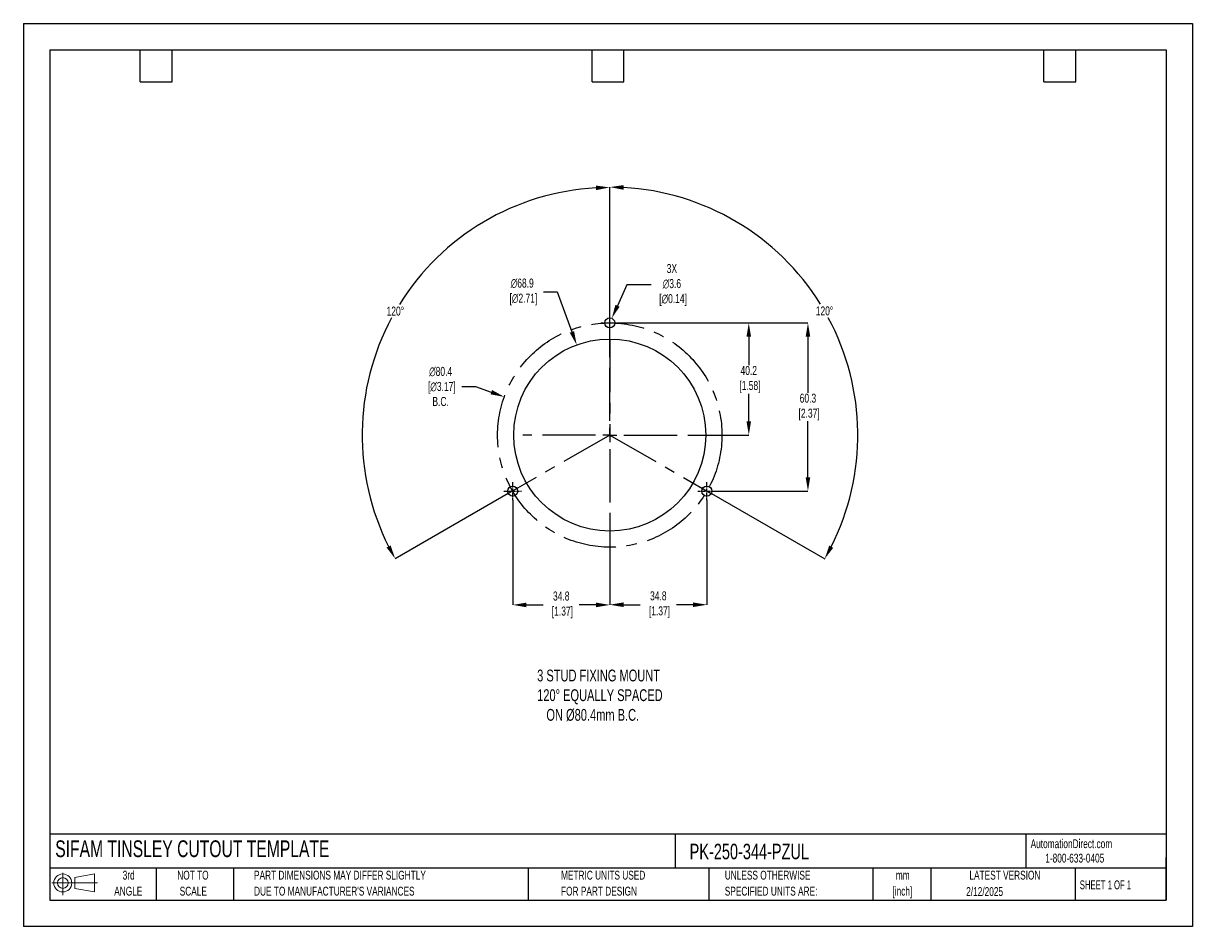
# Model space of a CAD drawing. Header units: millimetres. Extents: x 0 to 419, y 0 to 324.
import ezdxf

# ---------------------------------------------------------------- set-up
doc = ezdxf.new("R2010")
doc.units = ezdxf.units.MM
doc.header["$LTSCALE"] = 1.5
doc.header["$PDSIZE"] = -1
doc.linetypes.add('CENTERX2', pattern=[20.32, 12.7, -2.54, 2.54, -2.54])
for name, color, linetype in [('1', 7, 'Continuous'), ('CENTER', 40, 'CENTERX2'), ('SLD-DEFPOINTS', 7, 'Continuous')]:
    doc.layers.add(name, color=color, linetype=linetype)
doc.layers.add('DIMENSIONS', color=140, linetype='Continuous', lineweight=25)
doc.layers.add('TEXT', color=140, linetype='Continuous', lineweight=25)
doc.styles.add('SLDTEXTSTYLE0', font='TXT', dxfattribs={"width": 0.7})
doc.styles.add('SLDTEXTSTYLE1', font='TXT', dxfattribs={"width": 0.65})
doc.dimstyles.new('SLDDIMSTYLE0', dxfattribs={"dimtxt": 3.237012, "dimasz": 4.953, "dimexe": 0, "dimexo": 0.0625, "dimgap": 0.809253, "dimtad": 0, "dimtih": 1, "dimtoh": 1, "dimrnd": 1e-09, "dimzin": 12, "dimdsep": 46, "dimtxsty": 'SLDTEXTSTYLE0', "dimsah": 1, "dimcen": 0, "dimadec": 0, "dimazin": 3, "dimtfac": 1, "dimtofl": 0, "dimtmove": 0, "dimatfit": 3, "dimfxl": 0, "dimfrac": 2, "dimtolj": 1, "dimtzin": 12, "dimarcsym": 0})

# ---------------------------------------------------------------- blocks, each defined once
blk = doc.blocks.new('Block11')
at = {"color": 7, "linetype": 'Continuous', "lineweight": 18}
for p, q in [((0, 4.32), (16.31, 4.32)), ((3.88, 7.97), (3.88, 0)), ((8.22, 6.25), (15.26, 7.55)), ((8.22, 2.39), (8.22, 6.25)), ((15.26, 7.55), (15.26, 1.1)), ((8.22, 2.39), (15.26, 1.1))]:
    blk.add_line(p, q, dxfattribs=at)
for radius in [3.23, 1.93]:
    blk.add_circle((3.88, 4.32), radius, dxfattribs=at)
blk = doc.blocks.new('Block12')
at = {"layer": 'SLD-DEFPOINTS'}
blk.add_blockref('Block11', (0, 0), dxfattribs=at)
blk = doc.blocks.new('SW_NOTE_0_1')
at = {"layer": 'TEXT', "color": 0, "linetype": 'CENTERX2', "lineweight": 18, "char_height": 3.175, "attachment_point": 2, "style": 'SLDTEXTSTYLE0'}
for s, insert in [('mm', (4.27, 4.09)), ('[inch]', (4.14, -1.64))]:
    blk.add_mtext(s, dxfattribs=dict(at, insert=insert))
blk = doc.blocks.new('SW_NOTE_0_2')
at = {"layer": 'TEXT', "color": 0, "linetype": 'CENTERX2', "lineweight": 18, "char_height": 3.175, "attachment_point": 1, "style": 'SLDTEXTSTYLE0'}
for s, insert in [('UNLESS OTHERWISE', (0, 4.09)), ('SPECIFIED UNITS ARE:', (0, -1.64))]:
    blk.add_mtext(s, dxfattribs=dict(at, insert=insert))
blk = doc.blocks.new('SW_NOTE_0_3')
at = {"layer": 'TEXT', "color": 0, "linetype": 'CENTERX2', "lineweight": 18, "char_height": 3.175, "attachment_point": 1, "style": 'SLDTEXTSTYLE0'}
for s, insert in [('PART DIMENSIONS MAY DIFFER SLIGHTLY', (0, 4.09)), ("DUE TO MANUFACTURER'S VARIANCES", (0, -1.64))]:
    blk.add_mtext(s, dxfattribs=dict(at, insert=insert))
blk = doc.blocks.new('SW_NOTE_0_4')
at = {"layer": 'TEXT', "color": 0, "linetype": 'CENTERX2', "lineweight": 18, "char_height": 3.175, "attachment_point": 2, "style": 'SLDTEXTSTYLE0'}
for s, insert in [('NOT TO', (7.89, 4.09)), ('SCALE', (8.03, -1.64))]:
    blk.add_mtext(s, dxfattribs=dict(at, insert=insert))
blk = doc.blocks.new('SW_NOTE_0_5')
at = {"layer": 'TEXT', "color": 0, "linetype": 'CENTERX2', "lineweight": 18, "char_height": 3.175, "attachment_point": 2, "style": 'SLDTEXTSTYLE0'}
for s, insert in [('3rd', (3.47, 4.09)), ('ANGLE', (3.33, -1.64))]:
    blk.add_mtext(s, dxfattribs=dict(at, insert=insert))
blk = doc.blocks.new('SW_NOTE_0_6')
at = {"layer": 'TEXT', "color": 0, "linetype": 'CENTERX2', "lineweight": 18, "char_height": 3.175, "attachment_point": 1, "style": 'SLDTEXTSTYLE0'}
for s, insert in [('METRIC UNITS USED', (0, 4.09)), ('FOR PART DESIGN', (0, -1.64))]:
    blk.add_mtext(s, dxfattribs=dict(at, insert=insert))
blk = doc.blocks.new('SW_CENTERMARKSYMBOL_0')
at = {"layer": 'CENTER', "color": 0}
for p, q in [((0, 5.08), (0, 31.2)), ((-5.08, 0), (-31.2, 0)), ((0, 0), (-2.54, 0)), ((0, 0), (0, 2.54)), ((0, 0), (0, -2.54)), ((0, 0), (2.54, 0)), ((5.08, 0), (31.2, 0)), ((0, -5.08), (0, -31.2))]:
    blk.add_line(p, q, dxfattribs=at)
blk = doc.blocks.new('*D23')
at = {"layer": 'Defpoints', "color": 0}
for p in [(213.38, 216.45), (248.18, 156.15), (281.22, 156.15)]:
    blk.add_point(p, dxfattribs=at)
at = {"layer": 'DIMENSIONS', "color": 0, "lineweight": -2}
for p, q in [((213.44, 216.45), (281.22, 216.45)), ((281.22, 211.5), (281.22, 191.43)), ((281.22, 161.11), (281.22, 181.18)), ((248.24, 156.15), (281.22, 156.15))]:
    blk.add_line(p, q, dxfattribs=at)
at = {"layer": 'DIMENSIONS', "color": 0}
for points in [[(280.4, 211.5), (282.05, 211.5), (281.22, 216.45)], [(280.4, 161.11), (282.05, 161.11), (281.22, 156.15)]]:
    blk.add_solid(points, dxfattribs=at)
at = {"layer": 'DIMENSIONS', "color": 0, "insert": (281.22, 186.3), "char_height": 3.237, "attachment_point": 5, "style": 'SLDTEXTSTYLE0'}
blk.add_mtext('\\A1;60.3\\P [2.37]', dxfattribs=at)
blk = doc.blocks.new('*D24')
at = {"layer": 'Defpoints', "color": 0}
for p in [(213.38, 216.45), (241.38, 176.25), (260.01, 176.25)]:
    blk.add_point(p, dxfattribs=at)
at = {"layer": 'DIMENSIONS', "color": 0, "lineweight": -2}
for p, q in [((213.44, 216.45), (248.45, 216.45)), ((251.49, 216.45), (260.01, 216.45)), ((260.01, 211.5), (260.01, 201.34)), ((260.01, 181.21), (260.01, 191.09)), ((241.44, 176.25), (260.01, 176.25))]:
    blk.add_line(p, q, dxfattribs=at)
at = {"layer": 'DIMENSIONS', "color": 0}
for points in [[(259.19, 211.5), (260.84, 211.5), (260.01, 216.45)], [(259.19, 181.21), (260.84, 181.21), (260.01, 176.25)]]:
    blk.add_solid(points, dxfattribs=at)
at = {"layer": 'DIMENSIONS', "color": 0, "insert": (260.01, 196.22), "char_height": 3.237, "attachment_point": 5, "style": 'SLDTEXTSTYLE0'}
blk.add_mtext('\\A1;40.2\\P [1.58]', dxfattribs=at)
blk = doc.blocks.new('*D28')
at = {"layer": 'Defpoints', "color": 0}
for p in [(153.14, 244.27), (210.19, 207.25), (210.19, 176.25), (210.19, 176.25), (173.81, 155.29)]:
    blk.add_point(p, dxfattribs=at)
at = {"layer": 'DIMENSIONS', "color": 0, "lineweight": -2}
for p, q in [((210.19, 207.32), (210.19, 265.03)), ((173.75, 155.26), (133.27, 131.93))]:
    blk.add_line(p, q, dxfattribs=at)
for start, end in [(93.1972, 148.1485), (151.7693, 206.7537)]:
    blk.add_arc((210.19, 176.25), 88.77, start, end, dxfattribs=at)
at = {"layer": 'DIMENSIONS', "color": 0}
for points in [[(205.21, 265.71), (205.26, 264.06), (210.19, 265.03)], [(131.64, 136.68), (130.19, 135.9), (133.27, 131.93)]]:
    blk.add_solid(points, dxfattribs=at)
at = {"layer": 'DIMENSIONS', "color": 0, "insert": (133.33, 220.67), "char_height": 3.237, "attachment_point": 5, "style": 'SLDTEXTSTYLE0'}
blk.add_mtext('\\A1;120°', dxfattribs=at)
blk = doc.blocks.new('*D29')
at = {"layer": 'Defpoints', "color": 0}
for p in [(210.19, 207.25), (297.74, 191.74), (210.19, 176.25), (210.19, 176.25), (246.57, 155.29)]:
    blk.add_point(p, dxfattribs=at)
at = {"layer": 'DIMENSIONS', "color": 0, "lineweight": -2}
for p, q in [((210.19, 207.32), (210.19, 265.16)), ((246.62, 155.26), (287.22, 131.87))]:
    blk.add_line(p, q, dxfattribs=at)
for start, end in [(31.8486, 86.8077), (333.2414, 28.2334)]:
    blk.add_arc((210.19, 176.25), 88.91, start, end, dxfattribs=at)
at = {"layer": 'DIMENSIONS', "color": 0}
for points in [[(215.11, 264.2), (215.16, 265.85), (210.19, 265.16)], [(290.3, 135.83), (288.85, 136.62), (287.22, 131.87)]]:
    blk.add_solid(points, dxfattribs=at)
at = {"layer": 'DIMENSIONS', "color": 0, "insert": (287.16, 220.74), "char_height": 3.237, "attachment_point": 5, "style": 'SLDTEXTSTYLE0'}
blk.add_mtext('\\A1;120°', dxfattribs=at)
blk = doc.blocks.new('*D31')
at = {"layer": 'Defpoints', "color": 0}
for p in [(198.33, 208.57), (222.04, 143.93)]:
    blk.add_point(p, dxfattribs=at)
at = {"layer": 'DIMENSIONS', "color": 0, "lineweight": -2}
for p, q in [((186.42, 227.55), (191.37, 227.55)), ((191.37, 227.55), (196.63, 213.22))]:
    blk.add_line(p, q, dxfattribs=at)
at = {"layer": 'DIMENSIONS', "color": 0}
blk.add_solid([(197.4, 213.51), (195.85, 212.94), (198.33, 208.57)], dxfattribs=at)
at = {"layer": 'DIMENSIONS', "color": 0, "insert": (178.81, 227.55), "char_height": 3.237, "attachment_point": 5, "style": 'SLDTEXTSTYLE0'}
blk.add_mtext('\\A1;∅68.9\\P [∅2.71]', dxfattribs=at)
blk = doc.blocks.new('*D32')
at = {"layer": 'Defpoints', "color": 0}
for p in [(210.92, 218.1), (209.45, 214.81)]:
    blk.add_point(p, dxfattribs=at)
at = {"layer": 'DIMENSIONS', "color": 0, "lineweight": -2}
for p, q in [((216.32, 230.08), (212.96, 222.61)), ((225.05, 230.08), (216.32, 230.08))]:
    blk.add_line(p, q, dxfattribs=at)
at = {"layer": 'DIMENSIONS', "color": 0}
blk.add_solid([(212.2, 222.95), (213.71, 222.27), (210.92, 218.1)], dxfattribs=at)
at = {"layer": 'DIMENSIONS', "color": 0, "insert": (232.46, 230.08), "char_height": 3.237, "attachment_point": 5, "style": 'SLDTEXTSTYLE0'}
blk.add_mtext('\\A1;3X\\P∅3.6\\P [∅0.14]', dxfattribs=at)
blk = doc.blocks.new('*D33')
at = {"layer": 'Defpoints', "color": 0}
for p in [(172.39, 189.94), (247.98, 162.57)]:
    blk.add_point(p, dxfattribs=at)
at = {"layer": 'DIMENSIONS', "color": 0, "lineweight": -2}
for p, q in [((157.17, 193.66), (162.12, 193.66)), ((162.12, 193.66), (167.73, 191.63))]:
    blk.add_line(p, q, dxfattribs=at)
at = {"layer": 'DIMENSIONS', "color": 0}
blk.add_solid([(168.01, 192.4), (167.45, 190.85), (172.39, 189.94)], dxfattribs=at)
at = {"layer": 'DIMENSIONS', "color": 0, "insert": (149.56, 193.66), "char_height": 3.237, "attachment_point": 5, "style": 'SLDTEXTSTYLE0'}
blk.add_mtext('\\A1;∅80.4\\P [∅3.17]\\PB.C.', dxfattribs=at)
blk = doc.blocks.new('*D35')
at = {"layer": 'Defpoints', "color": 0}
for p in [(244.99, 152.96), (210.19, 145.06), (210.19, 115.42)]:
    blk.add_point(p, dxfattribs=at)
at = {"layer": 'DIMENSIONS', "color": 0, "lineweight": -2}
for p, q in [((244.99, 152.9), (244.99, 115.42)), ((210.19, 145), (210.19, 115.42)), ((215.14, 115.42), (221.11, 115.42)), ((240.03, 115.42), (234.06, 115.42))]:
    blk.add_line(p, q, dxfattribs=at)
at = {"layer": 'DIMENSIONS', "color": 0}
for points in [[(215.14, 116.24), (215.14, 114.59), (210.19, 115.42)], [(240.03, 116.24), (240.03, 114.59), (244.99, 115.42)]]:
    blk.add_solid(points, dxfattribs=at)
at = {"layer": 'DIMENSIONS', "color": 0, "insert": (227.59, 115.42), "char_height": 3.237, "attachment_point": 5, "style": 'SLDTEXTSTYLE0'}
blk.add_mtext('\\A1;34.8\\P [1.37]', dxfattribs=at)
blk = doc.blocks.new('*D36')
at = {"layer": 'Defpoints', "color": 0}
for p in [(175.39, 152.96), (210.19, 145.06), (210.19, 115.35)]:
    blk.add_point(p, dxfattribs=at)
at = {"layer": 'DIMENSIONS', "color": 0, "lineweight": -2}
for p, q in [((175.39, 152.9), (175.39, 115.35)), ((210.19, 145), (210.19, 115.35)), ((180.34, 115.35), (186.31, 115.35)), ((205.23, 115.35), (199.26, 115.35))]:
    blk.add_line(p, q, dxfattribs=at)
at = {"layer": 'DIMENSIONS', "color": 0}
for points in [[(180.34, 116.17), (180.34, 114.52), (175.39, 115.35)], [(205.23, 116.17), (205.23, 114.52), (210.19, 115.35)]]:
    blk.add_solid(points, dxfattribs=at)
at = {"layer": 'DIMENSIONS', "color": 0, "insert": (192.79, 115.35), "char_height": 3.237, "attachment_point": 5, "style": 'SLDTEXTSTYLE0'}
blk.add_mtext('\\A1;34.8\\P [1.37]', dxfattribs=at)

msp = doc.modelspace()

# ---------------------------------------------------------------- linework, layer by layer
at = {"color": 7, "linetype": 'Continuous'}
for p, q in [((0.004, 323.854), (0.004, 0.004)), ((0.004, 323.854), (419.104, 323.854)), ((419.104, 323.854), (419.104, 0.004)), ((419.104, 0.004), (0.004, 0.004))]:
    msp.add_line(p, q, dxfattribs=at)
at = {"layer": '1', "color": 1, "linetype": 'Continuous'}
for centre, radius in [((210.185, 216.454), 1.8), ((210.185, 176.254), 34.425), ((175.385, 156.154), 1.8), ((244.985, 156.154), 1.8)]:
    msp.add_circle(centre, radius, dxfattribs=at)
at = {"layer": 'CENTER', "ltscale": 0.05}
for p, q in [((210.185, 213.264), (210.185, 219.644)), ((206.995, 216.454), (213.375, 216.454)), ((175.385, 152.964), (175.385, 159.344)), ((244.985, 152.964), (244.985, 159.344)), ((172.195, 156.154), (178.575, 156.154)), ((241.795, 156.154), (248.175, 156.154))]:
    msp.add_line(p, q, dxfattribs=at)
at = {"layer": 'CENTER'}
for p, q in [((210.185, 210.679), (210.185, 176.254)), ((210.185, 176.254), (173.805, 155.291)), ((210.185, 176.254), (246.565, 155.291))]:
    msp.add_line(p, q, dxfattribs=at)
msp.add_circle((210.185, 176.254), 40.2, dxfattribs=at)
at = {"layer": 'TEXT'}
for p, q in [((9.525, 314.325), (409.575, 314.325)), ((9.525, 314.325), (9.525, 9.525)), ((41.91, 302.895), (41.91, 314.325)), ((53.34, 302.895), (53.34, 314.325)), ((203.835, 302.895), (203.835, 314.325)), ((215.265, 302.895), (215.265, 314.325)), ((365.76, 302.895), (365.76, 314.325)), ((377.19, 302.895), (377.19, 314.325)), ((409.575, 314.325), (409.575, 9.525)), ((41.91, 302.895), (53.34, 302.895)), ((203.835, 302.895), (215.265, 302.895)), ((365.76, 302.895), (377.19, 302.895)), ((409.575, 33.189), (9.525, 33.189)), ((233.638, 33.189), (233.638, 20.955)), ((359.363, 33.189), (359.363, 20.955)), ((409.575, 9.525), (409.575, 24.765)), ((409.575, 20.955), (9.525, 20.955)), ((47.625, 20.955), (47.625, 9.525)), ((75.317, 20.955), (75.317, 9.525)), ((180.97, 20.955), (180.97, 9.525)), ((245.67, 20.955), (245.67, 9.525)), ((304.536, 20.955), (304.536, 9.525)), ((325.218, 20.955), (325.218, 9.525)), ((377.023, 20.955), (377.023, 9.525)), ((9.525, 9.525), (409.575, 9.525))]:
    msp.add_line(p, q, dxfattribs=at)

# ---------------------------------------------------------------- block references
at = {"layer": 'CENTER'}
msp.add_blockref('SW_CENTERMARKSYMBOL_0', (210.185, 176.254), dxfattribs=at)
at = {"layer": 'SLD-DEFPOINTS'}
msp.add_blockref('Block12', (10.257, 11.331), dxfattribs=at)
at = {"layer": 'TEXT', "linetype": 'CENTERX2', "lineweight": 18}
for name, p in [('SW_NOTE_0_5', (34.271, 15.953)), ('SW_NOTE_0_4', (52.886, 15.953)), ('SW_NOTE_0_3', (82.679, 15.953)), ('SW_NOTE_0_6', (192.718, 15.953)), ('SW_NOTE_0_2', (251.412, 15.953)), ('SW_NOTE_0_1', (310.929, 15.949))]:
    msp.add_blockref(name, p, dxfattribs=at)

# ---------------------------------------------------------------- texts
at = {"layer": 'DIMENSIONS', "insert": (184.165, 92.16), "char_height": 4.23333, "attachment_point": 1, "style": 'SLDTEXTSTYLE0'}
msp.add_mtext_dynamic_manual_height_columns('3 STUD FIXING MOUNT\\P120%%D EQUALLY SPACED\\P   ON %%C80.4mm B.C.', width=99.50754, gutter_width=21.167, heights=[0], dxfattribs=at)
at = {"layer": 'TEXT', "linetype": 'CENTERX2', "lineweight": 25, "attachment_point": 1, "style": 'SLDTEXTSTYLE0'}
for s, insert, char_height in [('SIFAM TINSLEY CUTOUT TEMPLATE', (11.42, 30.931), 6), ('PK-250-344-PZUL', (238.812, 29.714), 5.55625)]:
    msp.add_mtext(s, dxfattribs=dict(at, insert=insert, char_height=char_height))
at = {"layer": 'TEXT', "linetype": 'CENTERX2', "lineweight": 18, "char_height": 3.175}
for s, insert, attachment_point, style in [('AutomationDirect.com', (361.042, 31.315), 1, 'SLDTEXTSTYLE0'), ('1-800-633-0405', (366.287, 26.156), 1, 'SLDTEXTSTYLE0'), ('LATEST VERSION', (351.828, 20.046), 2, 'SLDTEXTSTYLE0'), ('2/12/2025', (344.552, 14.161), 2, 'SLDTEXTSTYLE0'), ('SHEET 1 OF 1', (378.662, 16.577), 1, 'SLDTEXTSTYLE1')]:
    msp.add_mtext(s, dxfattribs=dict(at, insert=insert, attachment_point=attachment_point, style=style))

# ---------------------------------------------------------------- dimensions: what is measured, and where the dimension line sits
at = {"layer": 'DIMENSIONS'}
for base, line1, picture, middle in [((153.144, 244.273), ((210.185, 176.254), (173.805, 155.291)), '*D28', (133.326, 220.673)), ((297.735, 191.743), ((210.185, 176.254), (246.565, 155.291)), '*D29', (287.164, 220.742))]:
    dim = msp.add_angular_dim_2l(base=base, line1=line1, line2=((210.185, 207.254), (210.185, 176.254)), dimstyle='SLDDIMSTYLE0', dxfattribs=at)
    dim.commit()
    dim.dimension.update_dxf_attribs({"geometry": picture, "text_midpoint": middle})
for p1, p2, text, picture, middle in [((209.446, 214.813), (210.924, 218.095), '3X\\P<>\\P[]', '*D32', (232.465, 230.075)), ((247.983, 162.566), (172.388, 189.942), '<>\\P[]\\PB.C.', '*D33', (149.564, 193.659))]:
    dim = msp.add_diameter_dim_2p(p1=p1, p2=p2, text=text, dimstyle='SLDDIMSTYLE0', dxfattribs=at)
    dim.commit()
    dim.dimension.update_dxf_attribs({"geometry": picture, "text_midpoint": middle, "dimtype": 163})
dim = msp.add_diameter_dim_2p(p1=(222.0381, 143.9338), p2=(198.3325, 208.5741), text='<>\\P[]', dimstyle='SLDDIMSTYLE0', override={"dimdec": 1}, dxfattribs=at)
dim.commit()
dim.dimension.update_dxf_attribs({"geometry": '*D31', "text_midpoint": (178.8119, 227.5543), "dimtype": 163})
dim = msp.add_linear_dim(base=(281.221, 156.154), p1=(213.375, 216.454), p2=(248.175, 156.154), angle=90, text='<>\\P[]', dimstyle='SLDDIMSTYLE0', dxfattribs=at)
dim.commit()
dim.dimension.update_dxf_attribs({"geometry": '*D23', "text_midpoint": (281.221, 186.304)})
dim = msp.add_linear_dim(base=(260.013, 176.254), p1=(213.375, 216.454), p2=(241.381, 176.254), angle=90, text='<>\\P[]', dimstyle='SLDDIMSTYLE0', override={"dimdec": 1, "dimzin": 4}, dxfattribs=at)
dim.commit()
dim.dimension.update_dxf_attribs({"geometry": '*D24', "text_midpoint": (260.013, 196.215), "dimtype": 160})
for base, p1, picture, middle in [((210.185, 115.349), (175.385, 152.964), '*D36', (192.785, 115.349)), ((210.185, 115.416), (244.985, 152.964), '*D35', (227.585, 115.416))]:
    dim = msp.add_linear_dim(base=base, p1=p1, p2=(210.185, 145.058), text='<>\\P[]', dimstyle='SLDDIMSTYLE0', dxfattribs=at)
    dim.commit()
    dim.dimension.update_dxf_attribs({"geometry": picture, "text_midpoint": middle})

doc.saveas('drawing.dxf')
